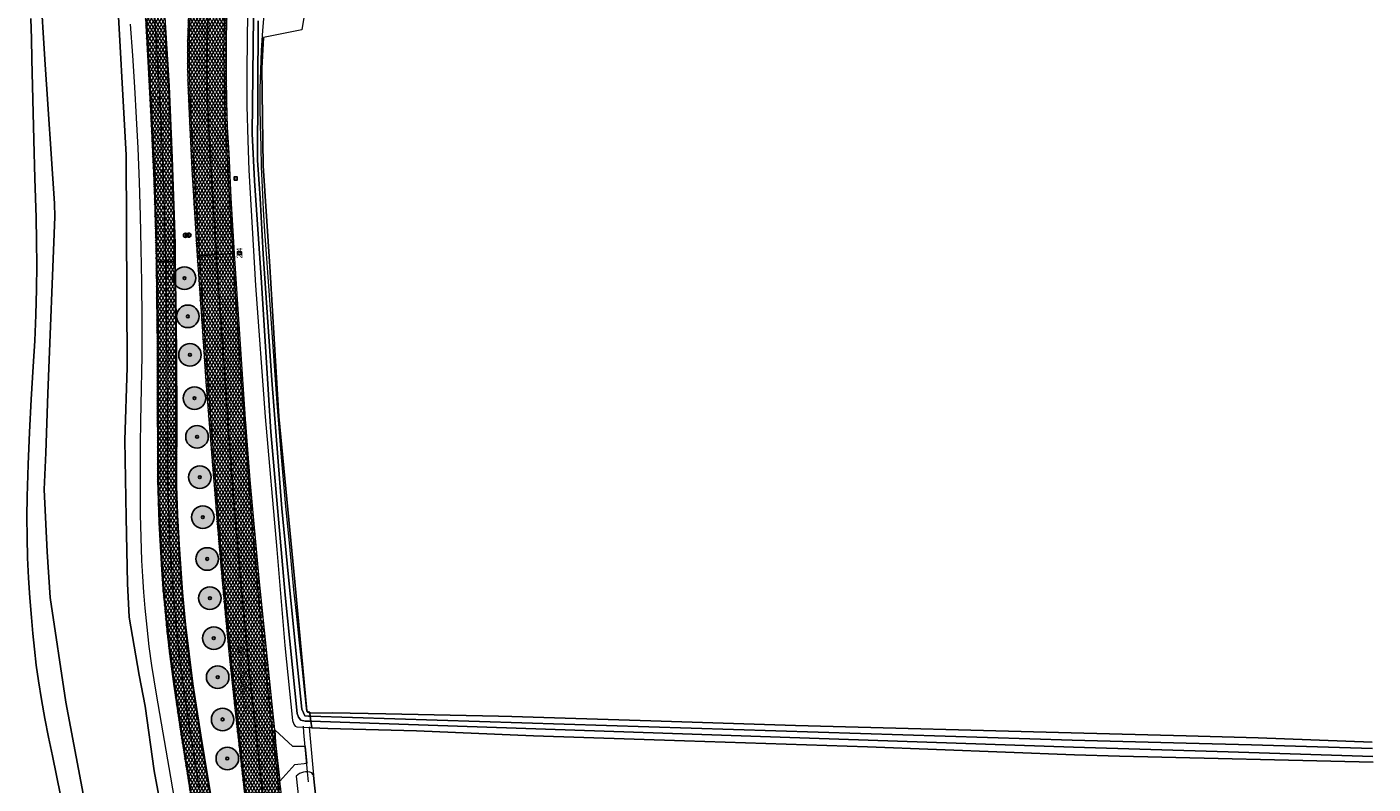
# Model space of a CAD drawing. Header units: metres. Extents: x 101608 to 104514, y 400798 to 405846.
# Tile 19 of 112: x 104194 to 104433, y 402262 to 402396. Entities that reach past the tile are written whole.
import ezdxf
from ezdxf.enums import TextEntityAlignment as Align

# ---------------------------------------------------------------- set-up
doc = ezdxf.new("R2010")
doc.units = ezdxf.units.M
for name, color, linetype, lineweight in [('B-WE-GR-BOOM-A', 63, 'Continuous', 25), ('B-WE-GR-BOOM-S', 90, 'Continuous', 25), ('B-WE-GR-GRAS-GV', 60, 'Continuous', 13), ('B-WE-IE-MEUBILAIR_WEGMEUBILAIR-S', 7, 'Continuous', 25), ('B-WE-IE-MEUBILAIR_WEGMEUBILAIR_PAAL-S', 7, 'Continuous', 25), ('B-WE-IE-TERREINAFSCHEIDING_KUNSTMATIG_HEKWERK_RASTER-G', 30, 'IE-TERREINAFSCHEIDING-KUNSTMATIG', 18), ('B-WE-KW-KUNSTWERK_DUIKER-G', 170, 'Continuous', 18), ('B-WE-OG-TOPOGRAFIE-T18', 7, 'Continuous', 18), ('B-WE-OG-WATER_SLOOT-GV', 120, 'Continuous', 18), ('B-WE-VH-GESLOTENVERHARDING_ASFALT-A-500', 12, 'Continuous', 18), ('B-WE-VH-KANTVERHARDING-G', 60, 'Continuous', 18), ('B-WE-VH-VERHARDING_ASFALT-GV', 252, 'Continuous', 18), ('B-WE-VH-VERHARDING_BETONSTRAATSTEEN-GV', 252, 'Continuous', 18), ('B-WE-VW-MARKERING_PICTOGRAM-G', 7, 'Continuous', 18)]:
    doc.layers.add(name, color=color, linetype=linetype, lineweight=lineweight)
doc.layers.add('Label_Puntobject', color=255, linetype='Continuous')
doc.styles.add('NLCS-ISO', font='NLCS-ISO.ttf')
doc.styles.add('NLCS-ISO-ANNOTATIVE-T25', font='NLCS-ISO.ttf', dxfattribs={"height": 2.5})
doc.linetypes.add('IE-TERREINAFSCHEIDING-KUNSTMATIG', pattern='A,4,[82,NLCS.SHX,S=0.75,R=90,X=0,Y=0],4,-2', length=10)
pattern_1 = [(60, (0, 0), (-0.4330127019, 0.25), []), (120, (0, 0), (-0.4330127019, -0.25), [])]

# ---------------------------------------------------------------- blocks, each defined once
blk = doc.blocks.new('SIE-WEG_VERKEERSBORD-SO')
at = {"color": 0, "linetype": 'ByBlock', "lineweight": -2}
blk.add_lwpolyline([(-1.125, -1.125), (1.125, -1.125), (1.125, 1.125), (-1.125, 1.125)], close=True, dxfattribs=at)
at = {"color": 0, "linetype": 'ByBlock', "lineweight": -2, "style": 'NLCS-ISO'}
blk.add_text('vb', height=1.5, dxfattribs=at).set_placement((0, 0), align=Align.MIDDLE_CENTER)
blk = doc.blocks.new('SIE-WEG_PAAL_VERKEERSBORD-SO')
at = {"color": 0, "linetype": 'ByBlock', "lineweight": -2}
blk.add_circle((0, 0), 1.5, dxfattribs=at)
at = {"color": 0, "linetype": 'ByBlock', "lineweight": -2, "style": 'NLCS-ISO'}
blk.add_text('vb', height=1.5, dxfattribs=at).set_placement((0, 0.13), align=Align.MIDDLE_CENTER)
blk = doc.blocks.new('SIE-WEG_PAAL_HECTOMETERPAAL-SO')
at = {"color": 0, "linetype": 'ByBlock', "lineweight": -2}
blk.add_lwpolyline([(-1.44375, -0.94375), (1.44375, -0.94375), (1.44375, 0.94375), (-1.44375, 0.94375)], close=True, dxfattribs=at)
at = {"color": 0, "linetype": 'ByBlock', "lineweight": -2, "style": 'NLCS-ISO'}
blk.add_text('hm', height=1.5, dxfattribs=at).set_placement((0, 0), align=Align.MIDDLE_CENTER)
at = {"style": 'NLCS-ISO'}
blk.add_attdef('WAARDE', (2.13125, -1.69375), '', height=1.5, dxfattribs=at)
blk = doc.blocks.new('SGR-BOOM_01-SO')
at = {"layer": 'B-WE-GR-BOOM-A'}
h = blk.add_hatch(color=256, dxfattribs=at)
h.dxf.hatch_style = 1
edge = h.paths.add_edge_path()
edge.add_arc((0, 0), 2, 0, 360)
at = {"color": 0, "linetype": 'ByBlock', "lineweight": -2}
for radius in [2, 0.25]:
    blk.add_circle((0, 0), radius, dxfattribs=at)

msp = doc.modelspace()

# ---------------------------------------------------------------- hatches: boundary and pattern name
at = {"layer": 'B-WE-VH-GESLOTENVERHARDING_ASFALT-A-500'}
h = msp.add_hatch(dxfattribs=at)
h.set_pattern_fill('AVH-ASFALT-SOD', color=256, scale=0.5, pattern_type=2)
h.set_pattern_definition(pattern_1)
h.paths.add_polyline_path([(104229.351, 402456.098), (104229.168, 402456.215), (104227.845, 402457.058), (104226.506, 402457.912), (104226.348, 402458.012), (104223.082, 402452.648), (104220.15, 402447.213), (104217.397, 402441.642), (104216.107, 402438.752), (104215.153, 402435.934), (104214.564, 402432.866), (104214.069, 402429.718), (104213.701, 402426.94), (104213.599, 402424.03), (104213.589, 402421.506), (104213.729, 402417.632), (104214.332, 402407.888), (104214.397, 402406.787), (104214.941, 402397.585), (104215.4, 402389.943), (104215.895, 402380.127), (104216.375, 402370.19), (104216.546, 402365.755), (104216.772, 402357.5), (104216.829, 402354.413), (104217.042, 402354.419), (104218.597, 402354.464), (104220.11, 402354.508), (104220.31, 402354.514), (104220.259, 402357.558), (104219.775, 402372.848), (104219.219, 402385.593), (104218.583, 402395.903), (104217.78, 402408.166), (104217.275, 402416.021), (104217.104, 402418.966), (104217.154, 402424.658), (104217.364, 402428.264), (104217.814, 402432.249), (104218.245, 402434.171), (104219.376, 402437.466), (104220.196, 402439.32), (104223.348, 402445.682), (104226.909, 402451.979)])
h = msp.add_hatch(dxfattribs=at)
h.set_pattern_fill('AVH-ASFALT-SOD', color=256, scale=0.5, pattern_type=2)
h.set_pattern_definition(pattern_1)
h.paths.add_polyline_path([(104239.274, 402453.495), (104236.121, 402454.921), (104235.805, 402455.064), (104235.316, 402453.908), (104233.605, 402449.894), (104232.342, 402446.928), (104230.792, 402442.576), (104229.565, 402438.989), (104228.56, 402435.6), (104227.362, 402431.181), (104226.463, 402427.305), (104225.723, 402423.82), (104224.937, 402419.791), (104224.431, 402416.077), (104223.729, 402411.476), (104223.223, 402407.156), (104222.84, 402402.992), (104222.593, 402398.385), (104222.4, 402393.19), (104222.398, 402389.463), (104222.449, 402386.347), (104222.653, 402381.899), (104223.178, 402370.838), (104223.942, 402358.389), (104224.145, 402355.434), (104224.581, 402355.463), (104227.56, 402355.66), (104227.028, 402363.676), (104226.637, 402370.367), (104226.532, 402372.446), (104226.343, 402375.582), (104226.133, 402379.275), (104225.982, 402382.7), (104225.927, 402386.415), (104225.877, 402389.261), (104225.884, 402392.491), (104225.939, 402395.667), (104226.224, 402400.909), (104226.757, 402406.721), (104227.608, 402413.134), (104228.185, 402416.711), (104228.854, 402420.414), (104229.417, 402423.446), (104230.211, 402427.069), (104231.123, 402430.985), (104231.784, 402433.374), (104232.652, 402436.205), (104233.805, 402439.675), (104234.841, 402442.575), (104236.034, 402445.699), (104237.529, 402449.382), (104238.864, 402452.588)])
h = msp.add_hatch(dxfattribs=at)
h.set_pattern_fill('AVH-ASFALT-SOD', color=256, scale=0.5, pattern_type=2)
h.set_pattern_definition(pattern_1)
h.paths.add_polyline_path([(104239.728, 402445.579), (104240.602, 402447.666), (104241.522, 402449.82), (104242.355, 402451.671), (104242.523, 402452.027), (104242.156, 402452.193), (104239.274, 402453.495), (104238.864, 402452.588), (104237.529, 402449.382), (104236.034, 402445.699), (104234.841, 402442.575), (104233.805, 402439.675), (104232.652, 402436.205), (104231.784, 402433.374), (104231.123, 402430.985), (104230.211, 402427.069), (104229.417, 402423.446), (104228.854, 402420.414), (104228.185, 402416.711), (104227.608, 402413.134), (104226.757, 402406.721), (104226.224, 402400.909), (104225.939, 402395.667), (104225.884, 402392.491), (104225.877, 402389.261), (104225.927, 402386.415), (104225.982, 402382.7), (104226.133, 402379.275), (104226.343, 402375.582), (104226.532, 402372.446), (104226.637, 402370.367), (104227.028, 402363.676), (104227.56, 402355.66), (104230.518, 402355.857), (104230.775, 402355.874), (104230.168, 402365.741), (104229.8, 402373.671), (104229.543, 402378.23), (104229.417, 402382.97), (104229.364, 402386.832), (104229.359, 402390.705), (104229.362, 402394.611), (104229.471, 402398.573), (104229.639, 402401.815), (104229.802, 402404.046), (104230.122, 402406.413), (104230.395, 402408.904), (104230.701, 402411.236), (104231.054, 402413.645), (104231.56, 402416.56), (104232.095, 402419.431), (104232.736, 402422.406), (104233.163, 402424.482), (104233.768, 402427.069), (104234.373, 402429.418), (104235.094, 402431.98), (104235.797, 402434.435), (104236.48, 402436.637), (104237.063, 402438.406), (104237.886, 402440.751), (104238.811, 402443.248)])
h = msp.add_hatch(dxfattribs=at)
h.set_pattern_fill('AVH-ASFALT-SOD', color=256, scale=0.5, pattern_type=2)
h.set_pattern_definition(pattern_1)
h.paths.add_polyline_path([(104220.427, 402347.414), (104220.31, 402354.514), (104220.11, 402354.508), (104218.597, 402354.464), (104217.042, 402354.419), (104216.829, 402354.413), (104216.943, 402348.161), (104217.023, 402339.631), (104217.039, 402329.099), (104217.099, 402320.89), (104217.095, 402315.766), (104217.356, 402308.058), (104217.833, 402299.758), (104218.015, 402296.492), (104218.372, 402292.872), (104218.81, 402288.458), (104219.237, 402284.859), (104219.957, 402279.513), (104221.148, 402271.132), (104223.12, 402258.819), (104223.839, 402254.468), (104224.024, 402254.502), (104225.586, 402254.794), (104227.174, 402255.091), (104227.363, 402255.127), (104226.116, 402262.494), (104224.841, 402270.408), (104223.424, 402279.547), (104222.102, 402290.029), (104221.577, 402295.717), (104221.002, 402304.212), (104220.728, 402309.468), (104220.539, 402314.652), (104220.594, 402328.31), (104220.472, 402344.723)])
h = msp.add_hatch(dxfattribs=at)
h.set_pattern_fill('AVH-ASFALT-SOD', color=256, scale=0.5, pattern_type=2)
h.set_pattern_definition(pattern_1)
h.paths.add_polyline_path([(104227.56, 402355.66), (104224.581, 402355.463), (104224.145, 402355.434), (104224.71, 402347.199), (104225.066, 402342.025), (104225.687, 402333.128), (104226.913, 402317.621), (104227.841, 402306.073), (104228.552, 402297.83), (104229.752, 402285.218), (104231.166, 402271.932), (104232.219, 402262.7), (104233.024, 402255.583), (104233.31, 402255.616), (104236.248, 402255.96), (104235.988, 402258.184), (104235.379, 402263.505), (104235.02, 402266.809), (104234.635, 402270.235), (104234.065, 402275.45), (104233.775, 402278.183), (104233.318, 402282.591), (104232.697, 402288.87), (104232.11, 402294.899), (104231.573, 402301.062), (104231.085, 402306.581), (104230.583, 402312.64), (104230.106, 402319.041), (104229.702, 402324.474), (104229.372, 402329.171), (104228.964, 402334.9), (104228.489, 402341.527), (104227.986, 402349.022), (104227.59, 402355.216)])
h = msp.add_hatch(dxfattribs=at)
h.set_pattern_fill('AVH-ASFALT-SOD', color=256, scale=0.5, pattern_type=2)
h.set_pattern_definition(pattern_1)
h.paths.add_polyline_path([(104230.775, 402355.874), (104230.518, 402355.857), (104227.56, 402355.66), (104227.59, 402355.216), (104227.986, 402349.022), (104228.489, 402341.527), (104228.964, 402334.9), (104229.372, 402329.171), (104229.702, 402324.474), (104230.106, 402319.041), (104230.583, 402312.64), (104231.085, 402306.581), (104231.573, 402301.062), (104232.11, 402294.899), (104232.697, 402288.87), (104233.318, 402282.591), (104233.775, 402278.183), (104234.065, 402275.45), (104234.635, 402270.235), (104235.02, 402266.809), (104235.379, 402263.505), (104235.988, 402258.184), (104236.248, 402255.96), (104239.185, 402256.303), (104239.507, 402256.341), (104239.44, 402256.92), (104238.83, 402262.262), (104238.051, 402269.084), (104237.916, 402271.365), (104236.589, 402283.87), (104235.149, 402298.18), (104233.535, 402315.712), (104232.733, 402326.445), (104231.382, 402345.999)])

# ---------------------------------------------------------------- linework, layer by layer
at = {"layer": 'B-WE-GR-GRAS-GV', "flags": 128}
for points in [[(104250.471, 402442.422), (104242.68, 402395.526), (104235.925, 402394.163), (104235.604, 402388.732), (104235.83, 402371.414), (104237.008, 402353.558), (104238.654, 402326.948), (104241.492, 402297.59), (104243.6, 402274.755), (104243.91, 402274.479), (104244.112, 402274.473), (104244.134, 402274.314), (104248.129, 402274.354), (104257.613, 402274.205), (104277.59, 402273.766), (104279.98, 402273.713), (104304.62, 402272.969), (104330.303, 402272.146), (104379.245, 402270.823), (104399.67, 402270.282), (104412.46, 402269.943), (104432.664, 402269.145)], [(104193.969, 402312.729), (104194.152, 402318.435), (104194.388, 402324.139), (104194.685, 402329.982), (104195.038, 402335.822), (104195.3, 402340.393), (104195.491, 402344.968), (104195.61, 402349.545), (104195.656, 402353.784), (104195.641, 402358.023), (104195.565, 402362.262), (104195.339, 402369.156), (104195.141, 402376.052), (104194.966, 402383.18), (104194.82, 402390.31), (104194.755, 402393.917), (104194.643, 402397.523)], [(104201.257, 402253.057), (104198.471, 402266.756), (104197.746, 402270.062), (104197.087, 402273.382), (104196.495, 402276.715), (104195.97, 402280.059), (104195.584, 402282.85), (104195.245, 402285.648), (104194.953, 402288.451), (104194.707, 402291.258), (104194.414, 402294.798), (104194.189, 402298.344), (104194.031, 402301.893), (104193.94, 402305.504), (104193.92, 402309.117), (104193.969, 402312.729)], [(104432.825, 402265.645), (104387.851, 402266.659), (104379.83, 402266.934), (104343.074, 402268.345), (104310.637, 402269.432), (104283.811, 402270.316), (104276.921, 402270.599), (104263.065, 402271.167), (104247.342, 402271.578), (104244.493, 402271.736), (104244.145, 402271.755), (104244.025, 402271.762), (104244.785, 402263.29), (104244.889, 402262.099), (104246.719, 402245.73)]]:
    msp.add_lwpolyline(points, dxfattribs=at)
at = {"layer": 'B-WE-IE-TERREINAFSCHEIDING_KUNSTMATIG_HEKWERK_RASTER-G', "flags": 128}
msp.add_lwpolyline([(104244.112, 402274.473), (104243.91, 402274.479), (104243.6, 402274.755), (104241.492, 402297.59), (104238.654, 402326.948), (104237.008, 402353.558), (104235.83, 402371.414), (104235.604, 402388.732), (104235.925, 402394.163)], dxfattribs=at)
at = {"layer": 'B-WE-KW-KUNSTWERK_DUIKER-G', "flags": 128}
msp.add_lwpolyline([(104242.925, 402272.01), (104243.028, 402270.857), (104243.656, 402263.885), (104243.814, 402262.125)], dxfattribs=at)
at = {"layer": 'B-WE-OG-WATER_SLOOT-GV', "flags": 128}
for points in [[(104221.974, 402105.008), (104219.914, 402116.526), (104218.305, 402124.999), (104217.614, 402132.798), (104216.739, 402143.542), (104215.339, 402161.761), (104213.069, 402191.852), (104210.9, 402218.144), (104208.254, 402234.748), (104205.343, 402252.492), (104200.849, 402276.269), (104198.019, 402294.823), (104197.523, 402302.93), (104196.979, 402314.02), (104197.269, 402320.51), (104197.602, 402331.019), (104198.866, 402362.353), (104198.837, 402364.748), (104197.097, 402390.293), (104195.561, 402415.161)], [(104195.561, 402415.161), (104197.097, 402390.293), (104198.837, 402364.748), (104198.866, 402362.353), (104197.602, 402331.019), (104197.269, 402320.51), (104196.979, 402314.02), (104197.523, 402302.93), (104198.019, 402294.823), (104200.849, 402276.269), (104205.343, 402252.492), (104208.254, 402234.748), (104210.9, 402218.144), (104213.069, 402191.852), (104215.339, 402161.761), (104216.739, 402143.542), (104217.614, 402132.798), (104218.305, 402124.999), (104219.914, 402116.526), (104221.974, 402105.008)], [(104209.813, 402404.359), (104211.552, 402373.276), (104211.719, 402335.617), (104211.293, 402322.754), (104211.524, 402309.037), (104211.762, 402297.296), (104212.073, 402291.324), (104213.812, 402281.03), (104214.89, 402275.553), (104216.484, 402264.11), (104219.002, 402250.759), (104222.141, 402231.507), (104225.201, 402209.117), (104227.614, 402183.527), (104229.223, 402161.419), (104230.609, 402144.212), (104232.755, 402124.3), (104234.529, 402113.054), (104237.642, 402097.135)], [(104237.642, 402097.135), (104234.529, 402113.054), (104232.755, 402124.3), (104230.609, 402144.212), (104229.223, 402161.419), (104227.614, 402183.527), (104225.201, 402209.117), (104222.141, 402231.507), (104219.002, 402250.759), (104216.484, 402264.11), (104214.89, 402275.553), (104213.812, 402281.03), (104212.073, 402291.324), (104211.762, 402297.296), (104211.524, 402309.037), (104211.293, 402322.754), (104211.719, 402335.617), (104211.552, 402373.276), (104209.813, 402404.359)], [(104194.643, 402397.523), (104194.755, 402393.917), (104194.82, 402390.31), (104194.966, 402383.18), (104195.141, 402376.052), (104195.339, 402369.156), (104195.565, 402362.262), (104195.641, 402358.023), (104195.656, 402353.784), (104195.61, 402349.545), (104195.491, 402344.968), (104195.3, 402340.393), (104195.038, 402335.822), (104194.685, 402329.982), (104194.388, 402324.139), (104194.152, 402318.435), (104193.969, 402312.729), (104193.92, 402309.117), (104193.94, 402305.504), (104194.031, 402301.893), (104194.189, 402298.344), (104194.414, 402294.798), (104194.707, 402291.258), (104194.953, 402288.451), (104195.245, 402285.648), (104195.584, 402282.85), (104195.97, 402280.059), (104196.495, 402276.715), (104197.087, 402273.382), (104197.746, 402270.062), (104198.471, 402266.756), (104201.257, 402253.057)], [(104233.063, 402398.646), (104232.926, 402388.448), (104232.953, 402382.043), (104233.106, 402375.905), (104233.279, 402370.67), (104234.485, 402350.189), (104236.2, 402326.902), (104238.283, 402303.336), (104239.671, 402286.339), (104241.077, 402273.041), (104241.26, 402272.349), (104241.545, 402272.024), (104241.833, 402271.884), (104244.025, 402271.762), (104244.145, 402271.755), (104244.493, 402271.736), (104244.332, 402272.893), (104243.281, 402272.881), (104242.522, 402273.091), (104242.141, 402273.631), (104241.865, 402274.236), (104239.776, 402295.23), (104237.218, 402324.218), (104235.485, 402351.63), (104234.334, 402368.746), (104233.866, 402377.128), (104234.128, 402397.924)], [(104234.128, 402397.924), (104233.866, 402377.128), (104234.334, 402368.746), (104235.485, 402351.63), (104237.218, 402324.218), (104239.776, 402295.23), (104241.865, 402274.236), (104242.141, 402273.631), (104242.522, 402273.091), (104243.281, 402272.881), (104244.332, 402272.893), (104244.21, 402273.773), (104243.918, 402273.783), (104243.224, 402273.814), (104243.005, 402274.397), (104242.705, 402275.024), (104241.767, 402284.276), (104240.092, 402300.845), (104239.137, 402310.63), (104237.37, 402333.384), (104235.872, 402355.759), (104235.292, 402365.69), (104234.842, 402372.402), (104234.936, 402397.163)], [(104234.936, 402397.163), (104234.842, 402372.402), (104235.292, 402365.69), (104235.872, 402355.759), (104237.37, 402333.384), (104239.137, 402310.63), (104240.092, 402300.845), (104241.767, 402284.276), (104242.705, 402275.024), (104243.005, 402274.397), (104243.224, 402273.814), (104243.918, 402273.783), (104244.21, 402273.773), (104244.134, 402274.314), (104243.93, 402274.348), (104243.769, 402274.434), (104243.654, 402274.549), (104243.574, 402274.69), (104243.179, 402278.466), (104242.801, 402282.081), (104242.279, 402286.771), (104241.796, 402291.463), (104241.287, 402296.179), (104240.565, 402303.889), (104239.815, 402311.644), (104239.012, 402320.451), (104238.356, 402329.313), (104237.29, 402344.309), (104236.434, 402355.831), (104236.152, 402359.74), (104235.914, 402363.651), (104235.718, 402367.565), (104235.574, 402371.229), (104235.467, 402374.895), (104235.398, 402378.562), (104235.337, 402381.832), (104235.342, 402385.103), (104235.413, 402388.373), (104235.563, 402391.889), (104235.789, 402395.401), (104236.092, 402398.907)], [(104221.301, 402252.282), (104219.473, 402262.945), (104218.613, 402267.754), (104217.779, 402272.568), (104216.923, 402277.676), (104216.096, 402282.788), (104215.636, 402286.167), (104215.236, 402289.554), (104214.896, 402292.948), (104214.66, 402295.764), (104214.465, 402298.584), (104214.311, 402301.406), (104214.189, 402305.493), (104214.105, 402309.58), (104214.059, 402313.669), (104214.052, 402317.825), (104214.084, 402321.981), (104214.155, 402326.136), (104214.28, 402331.902), (104214.317, 402334.842), (104214.352, 402337.669), (104214.371, 402344.218), (104214.323, 402350.767), (104214.219, 402356.661), (104214.073, 402362.554), (104213.882, 402368.539), (104213.647, 402374.523), (104213.392, 402379.948), (104213.09, 402385.371), (104212.731, 402390.959), (104212.322, 402396.544)], [(104432.664, 402269.145), (104412.46, 402269.943), (104399.67, 402270.282), (104379.245, 402270.823)], [(104432.715, 402268.041), (104411.26, 402268.712), (104399.636, 402269), (104379.444, 402269.5)], [(104246.719, 402245.73), (104244.889, 402262.099), (104244.785, 402263.29), (104244.665, 402263.463), (104244.487, 402263.713), (104244.121, 402263.826), (104243.742, 402263.884), (104243.656, 402263.885), (104243.358, 402263.888), (104242.991, 402263.839), (104242.635, 402263.739), (104242.295, 402263.591), (104241.98, 402263.397), (104241.695, 402263.161), (104243.426, 402247.174)]]:
    msp.add_lwpolyline(points, dxfattribs=at)
at = {"layer": 'B-WE-OG-WATER_SLOOT-GV'}
for points in [[(104379.245, 402270.823), (104330.303, 402272.146), (104304.62, 402272.969), (104279.98, 402273.713), (104277.59, 402273.766), (104257.613, 402274.205), (104248.129, 402274.354), (104244.134, 402274.314), (104244.21, 402273.773), (104379.444, 402269.5), (104399.636, 402269), (104411.26, 402268.712), (104432.715, 402268.041)], [(104379.444, 402269.5), (104244.21, 402273.773), (104244.332, 402272.893), (104379.63, 402268.261), (104407.135, 402267.454), (104432.781, 402266.602)], [(104432.781, 402266.602), (104407.135, 402267.454), (104379.63, 402268.261), (104244.332, 402272.893), (104244.493, 402271.736), (104247.342, 402271.578), (104263.065, 402271.167), (104276.921, 402270.599), (104283.811, 402270.316), (104310.637, 402269.432), (104343.074, 402268.345), (104379.83, 402266.934), (104387.851, 402266.659), (104432.825, 402265.645)]]:
    msp.add_lwpolyline(points, dxfattribs=at)
at = {"layer": 'B-WE-VH-KANTVERHARDING-G', "flags": 128}
for points in [[(104214.941, 402397.585), (104215.4, 402389.943), (104215.895, 402380.127), (104216.375, 402370.19), (104216.546, 402365.755), (104216.772, 402357.5), (104216.829, 402354.413), (104217.042, 402354.419), (104218.597, 402354.464), (104220.11, 402354.508), (104220.31, 402354.514), (104220.259, 402357.558), (104219.775, 402372.848), (104219.219, 402385.593), (104218.583, 402395.903), (104217.78, 402408.166)], [(104222.593, 402398.385), (104222.4, 402393.19), (104222.398, 402389.463), (104222.449, 402386.347), (104222.653, 402381.899), (104223.178, 402370.838), (104223.942, 402358.389), (104224.145, 402355.434), (104224.581, 402355.463), (104227.56, 402355.66), (104227.028, 402363.676), (104226.637, 402370.367), (104226.532, 402372.446), (104226.343, 402375.582), (104226.133, 402379.275), (104225.982, 402382.7), (104225.927, 402386.415), (104225.877, 402389.261), (104225.884, 402392.491), (104225.939, 402395.667), (104226.224, 402400.909)], [(104226.224, 402400.909), (104225.939, 402395.667), (104225.884, 402392.491), (104225.877, 402389.261), (104225.927, 402386.415), (104225.982, 402382.7), (104226.133, 402379.275), (104226.343, 402375.582), (104226.532, 402372.446), (104226.637, 402370.367), (104227.028, 402363.676), (104227.56, 402355.66), (104230.518, 402355.857), (104230.775, 402355.874), (104230.168, 402365.741), (104229.8, 402373.671), (104229.543, 402378.23), (104229.417, 402382.97), (104229.364, 402386.832), (104229.359, 402390.705), (104229.362, 402394.611), (104229.471, 402398.573)], [(104227.363, 402255.127), (104226.116, 402262.494), (104224.841, 402270.408), (104223.424, 402279.547), (104222.102, 402290.029), (104221.577, 402295.717), (104221.002, 402304.212), (104220.728, 402309.468), (104220.539, 402314.652), (104220.594, 402328.31), (104220.472, 402344.723), (104220.427, 402347.414), (104220.31, 402354.514), (104220.11, 402354.508), (104218.597, 402354.464), (104217.042, 402354.419), (104216.829, 402354.413), (104216.943, 402348.161), (104217.023, 402339.631), (104217.039, 402329.099), (104217.099, 402320.89), (104217.095, 402315.766), (104217.356, 402308.058), (104217.833, 402299.758), (104218.015, 402296.492), (104218.372, 402292.872), (104218.81, 402288.458), (104219.237, 402284.859), (104219.957, 402279.513), (104221.148, 402271.132), (104223.12, 402258.819)], [(104235.988, 402258.184), (104235.379, 402263.505), (104235.02, 402266.809), (104234.635, 402270.235), (104234.065, 402275.45), (104233.775, 402278.183), (104233.318, 402282.591), (104232.697, 402288.87), (104232.11, 402294.899), (104231.573, 402301.062), (104231.085, 402306.581), (104230.583, 402312.64), (104230.106, 402319.041), (104229.702, 402324.474), (104229.372, 402329.171), (104228.964, 402334.9), (104228.489, 402341.527), (104227.986, 402349.022), (104227.59, 402355.216), (104227.56, 402355.66), (104224.581, 402355.463), (104224.145, 402355.434), (104224.71, 402347.199), (104225.066, 402342.025), (104225.687, 402333.128), (104226.913, 402317.621), (104227.841, 402306.073), (104228.552, 402297.83), (104229.752, 402285.218), (104231.166, 402271.932), (104232.219, 402262.7), (104233.024, 402255.583)], [(104239.44, 402256.92), (104238.83, 402262.262), (104238.051, 402269.084), (104237.916, 402271.365), (104236.589, 402283.87), (104235.149, 402298.18), (104233.535, 402315.712), (104232.733, 402326.445), (104231.382, 402345.999), (104230.775, 402355.874), (104230.518, 402355.857), (104227.56, 402355.66), (104227.59, 402355.216), (104227.986, 402349.022), (104228.489, 402341.527), (104228.964, 402334.9), (104229.372, 402329.171), (104229.702, 402324.474), (104230.106, 402319.041), (104230.583, 402312.64), (104231.085, 402306.581), (104231.573, 402301.062), (104232.11, 402294.899), (104232.697, 402288.87), (104233.318, 402282.591), (104233.775, 402278.183), (104234.065, 402275.45), (104234.635, 402270.235), (104235.02, 402266.809), (104235.379, 402263.505), (104235.988, 402258.184)]]:
    msp.add_lwpolyline(points, dxfattribs=at)
at = {"layer": 'B-WE-VH-VERHARDING_ASFALT-GV', "flags": 128}
for points in [[(104214.941, 402397.585), (104215.4, 402389.943), (104215.895, 402380.127), (104216.375, 402370.19), (104216.546, 402365.755), (104216.772, 402357.5), (104216.829, 402354.413), (104217.042, 402354.419), (104218.597, 402354.464), (104220.11, 402354.508), (104220.31, 402354.514), (104220.259, 402357.558), (104219.775, 402372.848), (104219.219, 402385.593), (104218.583, 402395.903), (104217.78, 402408.166)], [(104222.593, 402398.385), (104222.4, 402393.19), (104222.398, 402389.463), (104222.449, 402386.347), (104222.653, 402381.899), (104223.178, 402370.838), (104223.942, 402358.389), (104224.145, 402355.434), (104224.581, 402355.463), (104227.56, 402355.66), (104227.028, 402363.676), (104226.637, 402370.367), (104226.532, 402372.446), (104226.343, 402375.582), (104226.133, 402379.275), (104225.982, 402382.7), (104225.927, 402386.415), (104225.877, 402389.261), (104225.884, 402392.491), (104225.939, 402395.667), (104226.224, 402400.909)], [(104226.224, 402400.909), (104225.939, 402395.667), (104225.884, 402392.491), (104225.877, 402389.261), (104225.927, 402386.415), (104225.982, 402382.7), (104226.133, 402379.275), (104226.343, 402375.582), (104226.532, 402372.446), (104226.637, 402370.367), (104227.028, 402363.676), (104227.56, 402355.66), (104230.518, 402355.857), (104230.775, 402355.874), (104230.168, 402365.741), (104229.8, 402373.671), (104229.543, 402378.23), (104229.417, 402382.97), (104229.364, 402386.832), (104229.359, 402390.705), (104229.362, 402394.611), (104229.471, 402398.573)], [(104227.363, 402255.127), (104226.116, 402262.494), (104224.841, 402270.408), (104223.424, 402279.547), (104222.102, 402290.029), (104221.577, 402295.717), (104221.002, 402304.212), (104220.728, 402309.468), (104220.539, 402314.652), (104220.594, 402328.31), (104220.472, 402344.723), (104220.427, 402347.414), (104220.31, 402354.514), (104220.11, 402354.508), (104218.597, 402354.464), (104217.042, 402354.419), (104216.829, 402354.413), (104216.943, 402348.161), (104217.023, 402339.631), (104217.039, 402329.099), (104217.099, 402320.89), (104217.095, 402315.766), (104217.356, 402308.058), (104217.833, 402299.758), (104218.015, 402296.492), (104218.372, 402292.872), (104218.81, 402288.458), (104219.237, 402284.859), (104219.957, 402279.513), (104221.148, 402271.132), (104223.12, 402258.819)], [(104235.988, 402258.184), (104235.379, 402263.505), (104235.02, 402266.809), (104234.635, 402270.235), (104234.065, 402275.45), (104233.775, 402278.183), (104233.318, 402282.591), (104232.697, 402288.87), (104232.11, 402294.899), (104231.573, 402301.062), (104231.085, 402306.581), (104230.583, 402312.64), (104230.106, 402319.041), (104229.702, 402324.474), (104229.372, 402329.171), (104228.964, 402334.9), (104228.489, 402341.527), (104227.986, 402349.022), (104227.59, 402355.216), (104227.56, 402355.66), (104224.581, 402355.463), (104224.145, 402355.434), (104224.71, 402347.199), (104225.066, 402342.025), (104225.687, 402333.128), (104226.913, 402317.621), (104227.841, 402306.073), (104228.552, 402297.83), (104229.752, 402285.218), (104231.166, 402271.932), (104232.219, 402262.7), (104233.024, 402255.583)], [(104239.44, 402256.92), (104238.83, 402262.262), (104238.051, 402269.084), (104237.916, 402271.365), (104236.589, 402283.87), (104235.149, 402298.18), (104233.535, 402315.712), (104232.733, 402326.445), (104231.382, 402345.999), (104230.775, 402355.874), (104230.518, 402355.857), (104227.56, 402355.66), (104227.59, 402355.216), (104227.986, 402349.022), (104228.489, 402341.527), (104228.964, 402334.9), (104229.372, 402329.171), (104229.702, 402324.474), (104230.106, 402319.041), (104230.583, 402312.64), (104231.085, 402306.581), (104231.573, 402301.062), (104232.11, 402294.899), (104232.697, 402288.87), (104233.318, 402282.591), (104233.775, 402278.183), (104234.065, 402275.45), (104234.635, 402270.235), (104235.02, 402266.809), (104235.379, 402263.505), (104235.988, 402258.184)]]:
    msp.add_lwpolyline(points, dxfattribs=at)
at = {"layer": 'B-WE-VH-VERHARDING_BETONSTRAATSTEEN-GV', "flags": 128}
msp.add_lwpolyline([(104237.916, 402271.365), (104238.051, 402269.084), (104238.83, 402262.262), (104241.492, 402265.215), (104243.644, 402265.471), (104243.358, 402268.403), (104241.095, 402268.384)], close=True, dxfattribs=at)
at = {"layer": 'B-WE-VW-MARKERING_PICTOGRAM-G', "flags": 128}
for points in [[(104224.581, 402355.463), (104224.531, 402356.246), (104224.189, 402361.624), (104223.757, 402368.413), (104223.424, 402374.355), (104223.157, 402378.608), (104222.956, 402382.882), (104222.852, 402386.788), (104222.768, 402390.907), (104222.78, 402395.088), (104223.093, 402401.518), (104223.488, 402406.411), (104224.054, 402411.339), (104224.772, 402416.584), (104225.509, 402420.937), (104226.629, 402426.7), (104227.783, 402431.544), (104228.849, 402435.485), (104229.923, 402438.997), (104231.175, 402442.716), (104232.557, 402446.469), (104233.642, 402449.145), (104235.18, 402452.841), (104236.121, 402454.921)], [(104230.518, 402355.857), (104230.284, 402359.519), (104229.947, 402364.712), (104229.696, 402369.203), (104229.459, 402373.463), (104229.151, 402378.599), (104229.049, 402382.798), (104228.992, 402386.745), (104228.885, 402391.67), (104228.981, 402396.568), (104229.216, 402401.61), (104229.756, 402407.24), (104230.858, 402414.6), (104232.242, 402421.954), (104233.54, 402427.638), (104234.596, 402431.639), (104236.007, 402436.213), (104237.061, 402439.471), (104238.34, 402443.206), (104239.741, 402446.81), (104240.855, 402449.314), (104242.156, 402452.193)], [(104226.224, 402400.909), (104225.939, 402395.667)], [(104223.313, 402258.751), (104221.713, 402268.989), (104220.568, 402276.582), (104219.445, 402284.69), (104219.025, 402288.435), (104218.584, 402292.69), (104218.276, 402296.261), (104218.048, 402299.668), (104217.755, 402304.188), (104217.574, 402308.004), (104217.385, 402312.242), (104217.336, 402316.68), (104217.281, 402321.801), (104217.277, 402327.618), (104217.245, 402334.69), (104217.188, 402340.894), (104217.168, 402347.879), (104217.042, 402354.419), (104216.983, 402357.489), (104216.682, 402368.971), (104216.126, 402380.064), (104215.641, 402389.753), (104215.181, 402397.481)], [(104224.527, 402260.995), (104223.14, 402269.701), (104221.843, 402278.347), (104221.024, 402284.399), (104220.4, 402290.352), (104219.879, 402296.288), (104219.451, 402302.122), (104219.278, 402305.423), (104218.843, 402317.166), (104218.843, 402329.097), (104218.754, 402341.15), (104218.636, 402353.114), (104218.597, 402354.464), (104218.213, 402367.986), (104217.578, 402382.923), (104216.648, 402397.904)], [(104218.364, 402396.5), (104218.984, 402386.168), (104219.493, 402374.689), (104219.912, 402362.577), (104220.11, 402354.508), (104220.173, 402351.934), (104220.27, 402341.798), (104220.313, 402332.263), (104220.318, 402319.675), (104220.327, 402314.402), (104220.518, 402309.832), (104220.793, 402304.639), (104221.03, 402300.759), (104221.398, 402295.738), (104221.918, 402290.172), (104222.345, 402286.286), (104222.978, 402281.428), (104223.632, 402276.835), (104224.486, 402271.278), (104225.474, 402265.224), (104226.518, 402258.965)], [(104225.939, 402395.667), (104225.884, 402392.491)], [(104225.884, 402392.491), (104225.877, 402389.261)], [(104225.877, 402389.261), (104225.927, 402386.415)], [(104225.927, 402386.415), (104225.982, 402382.7)], [(104225.982, 402382.7), (104226.133, 402379.275)], [(104226.133, 402379.275), (104226.343, 402375.582)], [(104226.343, 402375.582), (104226.532, 402372.446)], [(104226.532, 402372.446), (104226.637, 402370.367)], [(104226.637, 402370.367), (104227.028, 402363.676)], [(104227.028, 402363.676), (104227.56, 402355.66)], [(104233.31, 402255.616), (104232.849, 402259.668), (104231.921, 402267.618), (104231.148, 402274.842), (104230.404, 402281.938), (104229.694, 402289.007), (104229.021, 402296.171), (104228.394, 402303.111), (104227.845, 402309.948), (104227.19, 402318.239), (104226.686, 402325.175), (104226.194, 402331.811), (104225.679, 402339.107), (104225.143, 402346.701), (104224.581, 402355.463)], [(104227.56, 402355.66), (104227.59, 402355.216)], [(104227.59, 402355.216), (104227.986, 402349.022)], [(104239.185, 402256.303), (104238.754, 402259.922), (104237.97, 402267.069), (104237.132, 402274.198), (104236.606, 402279.203), (104235.889, 402286.068), (104235.254, 402292.758), (104234.606, 402299.794), (104233.962, 402307.255), (104233.432, 402313.934), (104232.962, 402320.454), (104232.598, 402325.323), (104232.265, 402329.981), (104231.892, 402334.819), (104231.55, 402340.016), (104231.248, 402344.549), (104230.951, 402348.807), (104230.657, 402353.661), (104230.518, 402355.857)], [(104227.986, 402349.022), (104228.489, 402341.527)], [(104228.489, 402341.527), (104228.964, 402334.9)], [(104228.964, 402334.9), (104229.372, 402329.171)], [(104229.372, 402329.171), (104229.702, 402324.474)], [(104229.702, 402324.474), (104230.106, 402319.041)], [(104230.106, 402319.041), (104230.583, 402312.64)], [(104230.583, 402312.64), (104231.085, 402306.581)], [(104231.085, 402306.581), (104231.573, 402301.062)], [(104231.573, 402301.062), (104232.11, 402294.899)], [(104232.11, 402294.899), (104232.697, 402288.87)], [(104232.697, 402288.87), (104233.318, 402282.591)], [(104233.318, 402282.591), (104233.775, 402278.183)], [(104233.775, 402278.183), (104234.065, 402275.45)], [(104234.065, 402275.45), (104234.635, 402270.235)], [(104234.635, 402270.235), (104235.02, 402266.809)], [(104235.02, 402266.809), (104235.379, 402263.505)], [(104235.379, 402263.505), (104235.988, 402258.184)]]:
    msp.add_lwpolyline(points, dxfattribs=at)

# ---------------------------------------------------------------- block references
at = {"layer": 'B-WE-GR-BOOM-S'}
for p in [(104221.897, 402351.495), (104222.478, 402344.712), (104222.853, 402337.891), (104223.657, 402330.195), (104224.105, 402323.327), (104224.605, 402316.168), (104225.133, 402309.094), (104225.918, 402301.671), (104226.399, 402294.711), (104227.075, 402287.611), (104227.774, 402280.691), (104228.649, 402273.209), (104229.483, 402266.258)]:
    msp.add_blockref('SGR-BOOM_01-SO', p, dxfattribs=at)
at = {"layer": 'B-WE-IE-MEUBILAIR_WEGMEUBILAIR-S', "xscale": 0.25, "yscale": 0.25, "zscale": 0.25}
for name, p in [('SIE-WEG_VERKEERSBORD-SO', (104230.952, 402369.158)), ('SIE-WEG_PAAL_VERKEERSBORD-SO', (104222.058, 402359.085)), ('SIE-WEG_VERKEERSBORD-SO', (104222.361, 402359.105)), ('SIE-WEG_PAAL_VERKEERSBORD-SO', (104222.666, 402359.114))]:
    msp.add_blockref(name, p, dxfattribs=at)
at = {"layer": 'B-WE-IE-MEUBILAIR_WEGMEUBILAIR_PAAL-S', "xscale": 0.25, "yscale": 0.25, "zscale": 0.25}
msp.add_blockref('SIE-WEG_PAAL_HECTOMETERPAAL-SO', (104231.627, 402355.93), dxfattribs=at)

# ---------------------------------------------------------------- texts
at = {"layer": 'B-WE-OG-TOPOGRAFIE-T18', "style": 'NLCS-ISO-ANNOTATIVE-T25'}
msp.add_text('Zevenbergseweg', height=1.25, rotation=96.3, dxfattribs=at).set_placement((104232.283, 402280.088), align=Align.MIDDLE)
at = {"layer": 'Label_Puntobject', "lineweight": 25}
msp.add_text('2.4', height=1, rotation=90, dxfattribs=at).set_placement((104231.627, 402355.93, 0.95), align=Align.MIDDLE)

doc.saveas('drawing.dxf')
